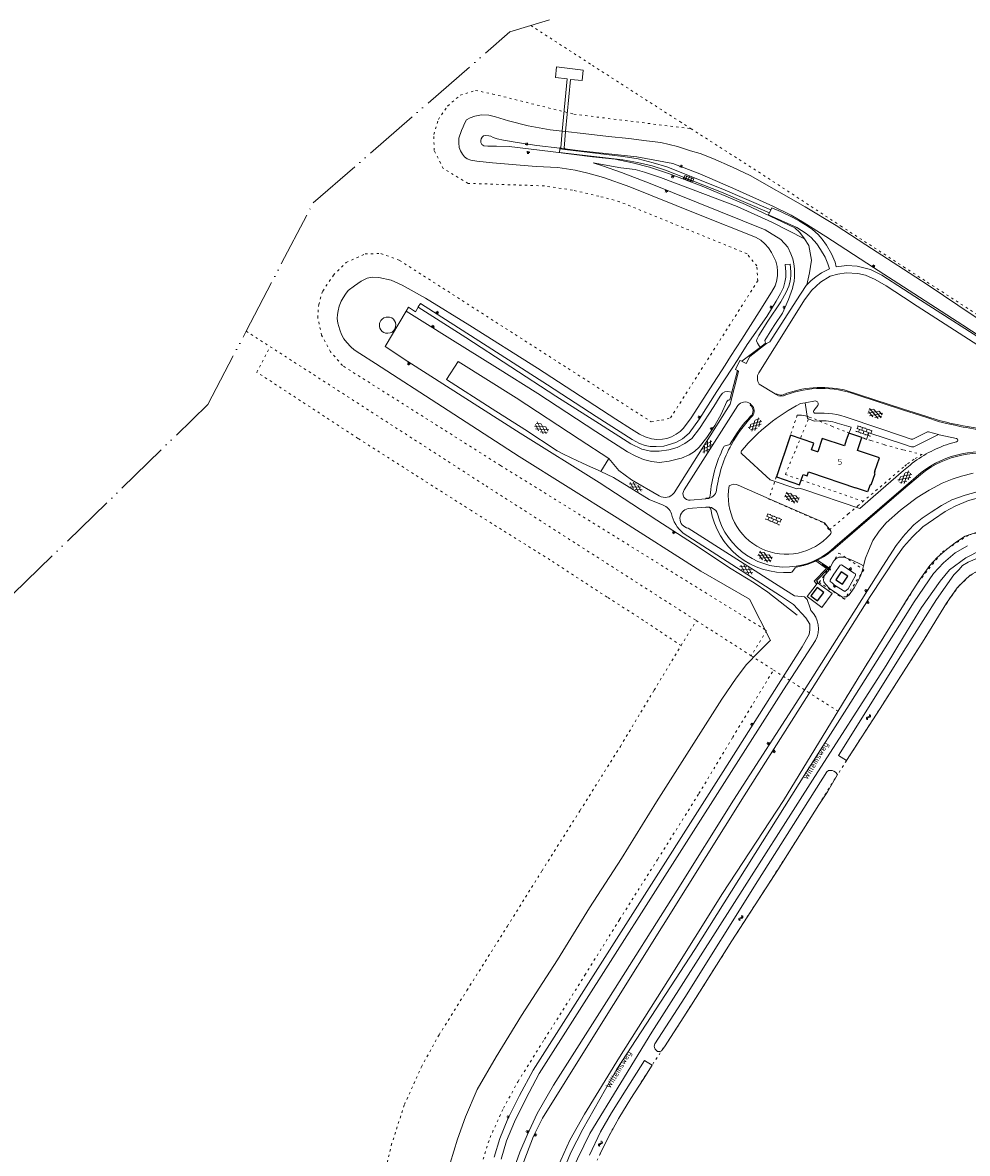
# Model space of a CAD drawing. Header units: metres. Extents: x 64961 to 73789, y 403835 to 410663.
# Tile 17 of 135: x 65615 to 66028, y 406396 to 406890. Entities that reach past the tile are written whole.
import ezdxf

# ---------------------------------------------------------------- set-up
doc = ezdxf.new("R2010")
doc.units = ezdxf.units.M
doc.linetypes.add('ACAD_ISO05W100', pattern=[33, 24, -3, 0, -3, 0, -3])
doc.linetypes.add('PERCEELGRENS', pattern=[2.5, 1, -1.5])
for name, color, linetype, lineweight in [('B-GEO-OG-GEBOUW_hoofdgebouw-G', 2, 'Continuous', 25), ('B-GEO-OG-GEBOUW_huisnr-T', 6, 'Continuous', 25), ('B-GEO-OG-GRENS_burggem-G', 253, 'ACAD_ISO05W100', 0), ('B-GEO-OG-GRENS_perceel-G', 253, 'PERCEELGRENS', 0), ('B-GEO-OG-KADEMUUR-G', 253, 'Continuous', 0), ('B-GEO-OG-KUNSTWERK-G', 253, 'Continuous', 0), ('B-GEO-OG-OVLIJNOBJ-G', 253, 'Continuous', 0), ('B-GEO-OG-RASTER-G', 253, 'WZE_AFRASTERING', 0), ('B-GEO-OG-SLOOT_insteek-G', 253, 'Continuous', 0), ('B-GEO-OG-STEIGER-G', 253, 'Continuous', 0), ('B-GEO-OG-STRAATNAAM-T', 7, 'Continuous', 35), ('B-GEO-OG-TALUD-S', 253, 'Continuous', 0), ('B-GEO-OG-VERH_gesl-S', 253, 'Continuous', 0), ('B-GEO-OG-VERH_kant-G', 253, 'Continuous', 0), ('B-GEO-OG-VERH_kntgesl-G', 253, 'Continuous', 0), ('B-GEO-OG-VERH_knton-G', 253, 'Continuous', 0), ('B-GEO-OG-VERH_kntopen-G', 253, 'Continuous', 0), ('B-GEO-OG-VERH_open-S', 253, 'Continuous', 0), ('B-GEO-OG-VERH_tegel-S', 7, 'Continuous', 0), ('B-GEO-OG-WATER-S', 253, 'Continuous', 0), ('B-GEO-OG-WATER_kant-G', 253, 'Continuous', 0)]:
    doc.layers.add(name, color=color, linetype=linetype, lineweight=lineweight)
doc.styles.add('isocp', font='isocp.shx')
doc.linetypes.add('WZE_AFRASTERING', pattern='A,9,-1.72,[205,WZE.shx,S=0.155,R=0,X=0,Y=0],-3.28', length=14)

# ---------------------------------------------------------------- blocks, each defined once
blk = doc.blocks.new('S04')
at = {"color": 0}
for p, q in [((0, 0.5), (0.5, 0.5)), ((0, 0.25), (1, 0.25)), ((0, 0), (0.5, 0)), ((0, -0.25), (1, -0.25)), ((0, -0.5), (0.5, -0.5))]:
    blk.add_line(p, q, dxfattribs=at)
blk = doc.blocks.new('S014')
at = {"color": 0}
for p, q in [((0, -0.75), (4.2, 1.67)), ((0, 0.65), (1.78, 1.67)), ((5.07, -1.52), (0, 1.4)), ((2.64, -1.52), (0, 0)), ((1.08, -1.52), (6.15, 1.4)), ((6.15, -0.75), (1.95, 1.67)), ((3.51, -1.52), (6.15, 0)), ((6.15, 0.65), (4.37, 1.67))]:
    blk.add_line(p, q, dxfattribs=at)
blk = doc.blocks.new('S05')
at = {"color": 0}
for p, q in [((0.08, 0.3), (0.38, 0.59)), ((0.11, -0.19), (0.41, 0.09)), ((0.38, 0.59), (0.68, 0.71)), ((0.41, 0.09), (0.71, 0.21)), ((0.68, 0.71), (1.01, 0.62)), ((0.71, 0.21), (1.02, 0.12)), ((1.01, 0.62), (1.33, 0.37)), ((1.02, 0.12), (1.36, -0.12)), ((1.33, 0.37), (1.66, 0.13)), ((1.66, 0.13), (1.97, 0.04)), ((1.97, 0.04), (2.28, 0.16)), ((2.28, 0.16), (2.58, 0.44)), ((1.36, -0.12), (1.68, -0.37)), ((1.68, -0.37), (2, -0.46)), ((2, -0.46), (2.31, -0.33)), ((2.31, -0.33), (2.61, -0.05))]:
    blk.add_line(p, q, dxfattribs=at)
blk = doc.blocks.new('S024')
at = {"color": 0}
for p, q in [((0, 1.2), (6.7, 1.2)), ((0, 0), (6.7, 0)), ((0.2, 1.2), (0.2, 0)), ((1.25, 1.5), (1.25, 1.2)), ((1.25, 0), (1.25, -1.2)), ((2.3, 1.2), (2.3, 0)), ((3.35, 1.5), (3.35, 1.2)), ((3.35, 0), (3.35, -1.2)), ((4.4, 1.2), (4.4, 0)), ((5.45, 1.5), (5.45, 1.2)), ((5.45, 0), (5.45, -1.2)), ((6.5, 1.2), (6.5, 0)), ((0, -1.2), (6.7, -1.2)), ((0.2, -1.2), (0.2, -1.5)), ((2.3, -1.2), (2.3, -1.5)), ((4.4, -1.2), (4.4, -1.5)), ((6.5, -1.2), (6.5, -1.5))]:
    blk.add_line(p, q, dxfattribs=at)
blk = doc.blocks.new('S032')
at = {"color": 0}
for p, q in [((0, 2.1), (1.5, 2.1)), ((0, 1.15), (1.81, 1.15)), ((0, 0), (1.81, 0)), ((0.3, -2.1), (0.3, 2.1)), ((1.5, -2.3), (1.5, 2.1)), ((0, -1.15), (1.81, -1.15)), ((0.3, -2.1), (1.81, -2.1))]:
    blk.add_line(p, q, dxfattribs=at)
blk = doc.blocks.new('S016')
at = {"color": 0, "linetype": 'Continuous'}
for points in [[(0.01, -0.38), (2.65, 1.15)], [(2.65, -1.15), (0.01, 0.38)], [(5.07, -1.15), (1.09, 1.15)], [(1.09, -1.15), (5.07, 1.15)], [(6.16, -0.38), (3.51, 1.15)], [(3.51, -1.15), (6.16, 0.37)]]:
    blk.add_lwpolyline(points, dxfattribs=at)
blk = doc.blocks.new('S026')
at = {"color": 0}
for p, q in [((0, 0), (4.4, 0)), ((0.2, 0.5), (0.2, 0)), ((1.2, 0), (1.2, -0.5)), ((2.2, 0.5), (2.2, 0)), ((3.2, 0), (3.2, -0.5)), ((4.2, 0.5), (4.2, 0))]:
    blk.add_line(p, q, dxfattribs=at)

msp = doc.modelspace()

# ---------------------------------------------------------------- linework, layer by layer
at = {"layer": 'B-GEO-OG-GEBOUW_hoofdgebouw-G'}
for points in [[(65976.051, 406710.448), (65974.997, 406707.365)], [(65981.82, 406708.475), (65976.051, 406710.448)], [(65962.475, 406702.288), (65959.832, 406703.152), (65960.838, 406706.119), (65950.671, 406709.614), (65944.46, 406691.305), (65954.628, 406687.81), (65956.158, 406692.32), (65957.855, 406691.764), (65958.446, 406693.518), (65959.413, 406693.201)], [(65974.144, 406704.872), (65964.522, 406708.141), (65962.542, 406702.265), (65962.475, 406702.288)], [(65974.997, 406707.365), (65974.144, 406704.872)], [(65979.915, 406702.903), (65980.819, 406705.547)], [(65980.819, 406705.547), (65981.82, 406708.475)], [(65987.481, 406693.789), (65987.513, 406693.778), (65989.512, 406699.623), (65979.915, 406702.903)], [(65959.413, 406693.201), (65978.97, 406686.61)], [(65987.481, 406693.789), (65987.129, 406692.761), (65987.413, 406692.663), (65985.743, 406687.781), (65985.365, 406687.911), (65984.297, 406684.788), (65978.97, 406686.61)], [(65975.689, 406647.942), (65972.784, 406649.913), (65970.445, 406646.466), (65973.35, 406644.495), (65975.689, 406647.942)], [(65965.193, 406640.905), (65962.229, 406643.114), (65959.526, 406639.488), (65962.489, 406637.279), (65965.193, 406640.905)]]:
    msp.add_lwpolyline(points, dxfattribs=at)
at = {"layer": 'B-GEO-OG-GRENS_burggem-G'}
for points in [[(65713.009, 406754.938), (65742.29, 406810.96), (65828.2, 406885.57), (65837.277, 406888.397)], [(65837.277, 406888.397), (65845.409, 406890.929)], [(65475.6, 406499.67), (65543.57, 406582.75), (65611.22, 406640.13), (65696.3, 406722.97), (65713.009, 406754.938)]]:
    msp.add_lwpolyline(points, dxfattribs=at)
at = {"layer": 'B-GEO-OG-GRENS_perceel-G'}
for points in [[(65837.277, 406888.397), (65864.155, 406870.995), (65902.321, 406846.471), (65907.215, 406843.337)], [(65824.05, 406696.33), (65755.08, 406739.93), (65749.93, 406745.95), (65745.99, 406753.18), (65744.3, 406760.81), (65744.7, 406766.55), (65746.48, 406772.49), (65751.1, 406779.36), (65756.71, 406784.97), (65765.01, 406788.72), (65771.88, 406788.85), (65780, 406785.85), (65889.85, 406715.4), (65894.33, 406716.04), (65898.3, 406717.12), (65936.33, 406776.92), (65935.95, 406783.43), (65931.66, 406788.76), (65876.07, 406811.47), (65867, 406813.89), (65855.44, 406816.57), (65843.2, 406818.38), (65809.9, 406819.49), (65799.07, 406825.99), (65795.1, 406833.89), (65794.92, 406840.87), (65796.93, 406847.37), (65800.99, 406853.24), (65806.47, 406857.98), (65813.13, 406860.06), (65820.66, 406858.49), (65856.12, 406849.69), (65907.215, 406843.337)], [(65907.215, 406843.337), (65938.82, 406823.094), (65972.531, 406800.913), (66000, 406783.064)], [(66000, 406783.064), (66010.366, 406776.328), (66046.633, 406752.822), (66088.555, 406725.57), (66125.833, 406701.224), (66169.527, 406673.186), (66207.913, 406647.933), (66241.367, 406626.218), (66248.558, 406623.211)], [(65713.009, 406754.938), (65723.564, 406748.174)], [(65902.908, 406617.688), (65886.485, 406628.7), (65870.557, 406638.876), (65845.647, 406655.14), (65811.351, 406676.613), (65761.833, 406708.171), (65717.702, 406737.068), (65723.564, 406748.174)], [(65723.564, 406748.174), (65817.742, 406687.393), (65909.531, 406628.601)], [(65958.83, 406717.48), (65957.748, 406717.841), (65957.217, 406717.99), (65956.426, 406718.158), (65955.507, 406718.277), (65954.867, 406718.313), (65954.221, 406718.311), (65953.571, 406718.269), (65950.669, 406709.735), (65944.428, 406691.363), (65941.143, 406681.682), (65954.359, 406675.941), (65965.313, 406671.151), (65967.565, 406668.214), (65975.736, 406675.082), (65979.987, 406678.686), (65982.39, 406680.69)], [(65982.39, 406680.69), (65948.39, 406692.38), (65958.83, 406717.48)], [(65958.83, 406717.48), (65961.08, 406716.65), (65968.66, 406713.45), (65975.38, 406710.8), (65985.76, 406707.21), (65991.65, 406705.38), (65998.74, 406703.42), (66000, 406703.111)], [(66000, 406703.111), (66008.12, 406701.12)], [(66008.12, 406701.12), (66004.6, 406699.1), (66001.27, 406696.71), (66000, 406695.632)], [(65824.05, 406696.33), (65940.231, 406624.217)], [(66000, 406695.632), (65982.39, 406680.69)], [(66000, 406635.273), (66006.341, 406645.366), (66016.944, 406658.594), (66028.463, 406665.991), (66042.534, 406669.284), (66056.276, 406668.759), (66070.711, 406662.711), (66090.772, 406651.66), (66111.862, 406639.71), (66158.452, 406612.851), (66180.345, 406600.725), (66198.347, 406590.681), (66219.896, 406578.692), (66238.728, 406569.449), (66251.576, 406563.068), (66256.969, 406560.552)], [(65982.652, 406650.794), (65974.244, 406637.943), (65963.226, 406645.235), (65971.799, 406658.116), (65982.652, 406650.794)], [(66172.28, 406586.968), (66157.166, 406595.32), (66140.442, 406604.737), (66115.712, 406618.584), (66115.738, 406618.631), (66093.394, 406630.996), (66079.477, 406638.842), (66065.568, 406646.704), (66058.268, 406650.635), (66054.134, 406652.028), (66050.218, 406652.94), (66044.559, 406653.585), (66039.619, 406652.793), (66034.495, 406651.18), (66028.798, 406648.158), (66024.459, 406644.041), (66020.494, 406638.769), (66017.047, 406633.467), (66011.418, 406624.333), (66005.028, 406614.183), (66000, 406606.306)], [(65943.23, 406607.031), (65971.4, 406589.021), (65978.581, 406600.901), (65994.171, 406625.995), (66000, 406635.273)], [(65902.908, 406617.688), (65909.531, 406628.601)], [(65909.531, 406628.601), (65933.047, 406613.541), (65933.446, 406613.286)], [(65940.231, 406624.217), (65933.446, 406613.286)], [(65767.517, 406341.529), (65768.391, 406357.165), (65771.694, 406379.869), (65776.373, 406399.504), (65782.105, 406417.333), (65789.527, 406433.729), (65797.246, 406447.731), (65809.397, 406467.159), (65827.081, 406495.183), (65842.18, 406519.428), (65858.797, 406545.679), (65876.375, 406573.68), (65891.133, 406598.288), (65902.908, 406617.688)], [(65933.446, 406613.286), (65943.23, 406607.031)], [(65807.473, 406326.242), (65807.514, 406340.371), (65808.229, 406353.169), (65811.018, 406372.34), (65814.922, 406388.723), (65819.486, 406402.917), (65825.32, 406415.806), (65831.729, 406427.431), (65843.289, 406445.914), (65860.895, 406473.815), (65876.073, 406498.187), (65892.699, 406524.453), (65910.679, 406553.108), (65925.398, 406577.652), (65943.23, 406607.031)], [(66000, 406606.306), (65990.557, 406591.512), (65976.4, 406569.545), (65970.152, 406559.678), (65959.523, 406542.651), (65946.04, 406521.408), (65938.839, 406510.201), (65931.796, 406499.261), (65923.719, 406486.672), (65911.198, 406466.808), (65900.713, 406450.365), (65890.034, 406434.247), (65882.304, 406422.104), (65875.601, 406411.195), (65870.902, 406402.702), (65866.314, 406393.037)]]:
    msp.add_lwpolyline(points, dxfattribs=at)
at = {"layer": 'B-GEO-OG-KADEMUUR-G'}
for points in [[(65929.332, 406741.803), (65937.51, 406748.028)], [(65937.51, 406748.028), (65939.757, 406749.738)], [(65925.059, 406728.378), (65927.479, 406737.785)], [(65924.17, 406724.92), (65925.059, 406728.378)]]:
    msp.add_lwpolyline(points, dxfattribs=at)
at = {"layer": 'B-GEO-OG-KUNSTWERK-G'}
msp.add_lwpolyline([(65927.497, 406737.777), (65927.479, 406737.785)], dxfattribs=at)
at = {"layer": 'B-GEO-OG-OVLIJNOBJ-G'}
for points in [[(65850.003, 406834.786), (65839.883, 406835.985), (65831.406, 406837.279), (65825.431, 406838.334), (65822.539, 406838.936), (65820.871, 406839.522), (65819.842, 406840.063), (65818.959, 406840.262), (65817.66, 406840.316), (65816.66, 406840.197), (65816.09, 406839.696), (65815.648, 406838.986), (65815.429, 406838.198), (65815.458, 406837.388), (65815.917, 406836.459), (65816.85, 406835.864), (65818.581, 406835.785), (65822.348, 406835.737), (65827.899, 406835.535), (65845.856, 406833.367), (65864.225, 406831.024), (65874.06, 406830.014), (65881.667, 406828.467), (65889.062, 406826.622), (65897.369, 406823.842), (65912.157, 406818.325), (65930.981, 406810.327), (65952.464, 406800.063)], [(65852.138, 406834.534), (65850.003, 406834.786)], [(66000, 406774.249), (65986.822, 406782.782), (65966.13, 406796.359), (65956.619, 406802.186), (65950.899, 406805.573), (65942.966, 406809.496), (65925.421, 406817.327), (65911.057, 406823.611), (65899.27, 406828.187), (65883.527, 406831.042), (65858.948, 406833.727), (65852.138, 406834.534)], [(65939.757, 406749.738), (65939.452, 406750.882), (65942.49, 406755.853), (65943.853, 406757.85), (65947.098, 406762.799), (65949.829, 406768.734), (65951.547, 406773.552), (65951.726, 406774.303), (65952.191, 406776.745), (65952.439, 406778.549), (65952.427, 406780.546), (65952.448, 406782.202), (65952.136, 406784.315), (65951.713, 406786.581), (65950.849, 406788.733), (65949.517, 406791.561), (65946.397, 406795.028), (65939.577, 406799.182), (65889.387, 406819.499), (65876.868, 406824.235), (65868.619, 406827.145), (65864.475, 406828.479), (65876.593, 406826.328), (65882.816, 406825.477), (65886.982, 406824.388), (65893.939, 406822.04), (65908.106, 406816.606), (65927.297, 406809.394), (65942.5, 406802.497), (65956.784, 406795.298)], [(65956.784, 406795.298), (65954.749, 406798.002), (65952.464, 406800.063)], [(65956.784, 406795.298), (65958.584, 406792.313), (65959.761, 406785.954), (65958.935, 406780.372), (65957.755, 406775.137)], [(65927.662, 406742.553), (65931.784, 406749.116), (65940.264, 406761.417), (65944.416, 406768.068), (65946.342, 406771.415), (65947.524, 406774.074), (65948.231, 406776.324), (65948.598, 406778.523), (65948.627, 406780.858), (65948.295, 406784.136)], [(66254.168, 406611.932), (66253.876, 406611.957), (66249.202, 406613.109), (66244.912, 406614.839), (66236.171, 406620.525), (66212.971, 406635.357), (66171.532, 406662.662), (66121.725, 406695.215), (66092.126, 406714.743), (66066.236, 406731.285), (66025.801, 406757.542), (66000, 406774.249)], [(65789.088, 406767.032), (65820.24, 406747.07), (65844.635, 406731.487), (65865.758, 406717.736), (65881.542, 406707.649), (65884.778, 406705.931), (65887.233, 406704.996), (65889.432, 406704.648), (65891.993, 406704.634), (65895.403, 406704.798), (65900.621, 406706.351), (65903.465, 406707.916), (65906.472, 406710.42), (65910.921, 406716.709), (65918.455, 406728.684), (65925.122, 406738.832)], [(65782.875, 406763.689), (65791.086, 406758.626), (65801.883, 406751.747), (65822.716, 406738.847), (65840.388, 406727.681), (65865.712, 406711.089), (65879.459, 406702.252), (65882.882, 406700.494), (65886.478, 406698.905), (65889.931, 406697.994), (65893.392, 406697.668), (65897.691, 406698.141), (65902.396, 406699.361), (65903.133, 406699.559), (65906.409, 406701.043), (65908.763, 406702.463), (65910.726, 406704.302), (65914.075, 406708.572), (65917.644, 406713.78), (65920.362, 406718.679), (65922.919, 406724.315), (65923.492, 406724.91), (65923.85, 406724.943), (65924.145, 406724.958)], [(65773.71, 406748.207), (65783.621, 406741.717), (65832.674, 406710.455), (65867.18, 406688.85), (65892.243, 406672.487), (65908.363, 406662.188), (65924.738, 406651.208), (65934.753, 406645.036), (65940.691, 406641.063), (65953.595, 406631.05)], [(65939.757, 406749.738), (65939.81, 406749.54)], [(65925.122, 406738.832), (65927.662, 406742.553)], [(65927.479, 406737.785), (65926.676, 406738.193), (65928.565, 406742.121), (65929.332, 406741.803)], [(66000, 406677.81), (66005.88, 406682.302), (66011.138, 406685.587), (66016.864, 406688.546), (66021.142, 406690.28), (66025.265, 406691.697), (66030.346, 406692.988)], [(66032.107, 406684.887), (66026.873, 406683.428), (66021.104, 406681.355), (66016.496, 406678.852), (66011.978, 406675.972), (66008.122, 406673.366), (66004.431, 406670.438), (66000.706, 406666.361), (66000, 406665.459)], [(66000, 406660.784), (66003.948, 406665.115), (66008.354, 406669.522), (66012.99, 406672.758), (66018.081, 406676.215), (66022.554, 406678.493), (66028.274, 406681), (66034.433, 406682.579), (66041.278, 406683.414), (66045.819, 406683.507), (66052.607, 406682.818), (66058.414, 406681.822), (66063.576, 406680.551), (66067.285, 406679.016), (66071.814, 406676.736), (66079.441, 406672.478), (66115.255, 406651.44), (66149.71, 406631.85), (66181.085, 406614.22), (66214.268, 406593.649), (66254.803, 406567.843), (66256.518, 406566.451), (66257.134, 406564.901), (66257.181, 406563.295)], [(65982.45, 406652.564), (65983.401, 406655.923), (65984.74, 406659.07), (65986.566, 406663.585), (65989.369, 406667.692), (65992.447, 406671.287), (65998.655, 406676.782), (66000, 406677.81)], [(66217.595, 406579.822), (66191.232, 406594.695), (66158.452, 406612.851), (66098.931, 406647.165), (66063.625, 406666.615), (66057.077, 406668.6), (66051.913, 406669.627), (66046.359, 406669.716), (66040.513, 406669.056), (66035.229, 406668.2), (66026.909, 406665.482), (66023.111, 406663.063), (66018.755, 406659.672), (66014.626, 406656.222), (66011.512, 406652.703), (66007.103, 406646.564), (66001.338, 406637.504), (66000, 406635.355)], [(66000, 406665.459), (65996.782, 406661.346), (65991.001, 406652.418), (65979.316, 406633.961), (65955.66, 406596.506), (65925.732, 406550.242), (65901.204, 406510.99), (65871.378, 406463.821)], [(65832.725, 406282.405), (65830.217, 406290.873), (65828.19, 406301.765), (65826.81, 406311.706), (65826.016, 406318.891), (65825.212, 406326.716), (65824.916, 406334.572), (65825.111, 406342.592), (65825.648, 406350.626), (65826.27, 406359.657), (65828.551, 406373.205), (65830.465, 406381.448), (65832.679, 406388.312), (65835.465, 406395.564), (65838.485, 406403.491), (65842.39, 406411.463), (65862.92, 406444.288), (65905.591, 406512.385), (65930.369, 406552.161), (65957.599, 406594.975), (65985.447, 406639.156), (65996.812, 406656.261), (65999.977, 406660.759), (66000, 406660.784)], [(65982.45, 406652.564), (65981.202, 406653.315), (65977.907, 406654.825), (65974.122, 406656.342), (65971.786, 406656.259), (65970.44, 406655.542), (65969.619, 406654.686), (65968.426, 406652.667), (65967.884, 406651.6)], [(65967.287, 406650.424), (65967.229, 406650.31), (65965.873, 406648.821), (65965.318, 406648.131), (65964.994, 406646.384), (65965.191, 406645.534), (65965.913, 406644.564), (65967.807, 406642.507), (65973.297, 406638.899), (65974.051, 406638.924), (65975.05, 406638.987), (65976.266, 406639.857), (65978.433, 406642.88), (65980.222, 406645.908), (65981.367, 406648.511), (65981.972, 406650.235), (65982.45, 406652.564)], [(65967.884, 406651.6), (65967.287, 406650.424)], [(65969.625, 406648.826), (65967.892, 406646.196), (65968.018, 406645.724), (65968.333, 406645.362), (65968.781, 406645.036), (65969.843, 406644.119), (65974.326, 406641.294), (65975.792, 406642.518), (65975.811, 406642.518), (65979.029, 406648.314), (65979.076, 406649.067), (65978.459, 406649.376), (65972.93, 406652.93), (65972.345, 406652.844), (65971.905, 406652.284), (65970.346, 406649.92)], [(65970.346, 406649.92), (65969.625, 406648.826)], [(66000, 406635.355), (65980.153, 406603.482), (65947.611, 406550.077), (65921.013, 406509.477), (65897.084, 406471.347), (65875.965, 406438.04), (65860.715, 406413.094), (65854.376, 406401.858), (65849.049, 406390.137)], [(65871.378, 406463.821), (65847.244, 406425.864), (65840.043, 406413.489), (65835.704, 406403.978), (65832.465, 406396.581), (65829.337, 406387.507)]]:
    msp.add_lwpolyline(points, dxfattribs=at)
at = {"layer": 'B-GEO-OG-RASTER-G'}
for points in [[(65962.448, 406645.145), (65968.769, 406640.432), (65964.249, 406634.371), (65957.928, 406639.083), (65961.794, 406644.268)], [(65961.794, 406644.268), (65962.448, 406645.145)]]:
    msp.add_lwpolyline(points, dxfattribs=at)
at = {"layer": 'B-GEO-OG-SLOOT_insteek-G'}
for points in [[(66034.748, 406656.842), (66032.304, 406655.922), (66028.138, 406654.111), (66025.785, 406652.597), (66024.066, 406650.698), (66021.873, 406648.635), (66014.354, 406637.771), (66000, 406615.055)], [(66000, 406606.306), (66008.973, 406620.365), (66018.702, 406636.153), (66023.345, 406642.93), (66026.702, 406646.277), (66029.102, 406648.431), (66031.36, 406649.758), (66033.955, 406650.967), (66037.38, 406652.317), (66041.478, 406653.188), (66044.666, 406653.599), (66049.198, 406653.165), (66053.724, 406652.166), (66058.543, 406650.542), (66066.978, 406645.934), (66088.945, 406633.47), (66126.717, 406612.464), (66158.249, 406594.711)], [(66000, 406615.055), (65993.732, 406605.136), (65971.626, 406569.732), (65975.119, 406567.56), (65989.778, 406590.291), (66000, 406606.306)], [(65971.144, 406561.378), (65970.215, 406562.369), (65969.486, 406562.83), (65968.794, 406563.14), (65968.003, 406563.169), (65967.268, 406563.14), (65966.489, 406562.567), (65936.318, 406514.931), (65904.581, 406464.077), (65891.462, 406443.869), (65891.148, 406442.893), (65891.272, 406442.252), (65891.601, 406441.456), (65892.644, 406440.52), (65893.735, 406440.488), (65894.341, 406440.725), (65895.701, 406442.572), (65906.729, 406459.718), (65925.064, 406488.805), (65945.062, 406519.867), (65963.048, 406548.205), (65966.735, 406553.826), (65971.144, 406561.378)], [(65862.86, 406395.178), (65867.772, 406405.359), (65872.569, 406413.791), (65878.873, 406423.917), (65886.868, 406436.545), (65888.065, 406435.871), (65890.194, 406434.507), (65886.348, 406428.247), (65880.914, 406419.993), (65875.682, 406411.341), (65870.902, 406402.702), (65867.346, 406395.497)]]:
    msp.add_lwpolyline(points, dxfattribs=at)
at = {"layer": 'B-GEO-OG-STEIGER-G'}
for points in [[(65850.994, 406842.242), (65853.092, 406865.06), (65848.061, 406865.673), (65848.533, 406870.29), (65860.139, 406868.975), (65859.642, 406864.367), (65854.646, 406864.892), (65852.503, 406842.072)], [(65850.003, 406834.786), (65850.024, 406835.016), (65850.33, 406835.002), (65850.994, 406842.242)], [(65852.503, 406842.072), (65851.823, 406834.83), (65852.154, 406834.803), (65852.138, 406834.534)], [(65849.979, 406834.512), (65850.003, 406834.786)], [(65852.138, 406834.534), (65852.122, 406834.262)]]:
    msp.add_lwpolyline(points, dxfattribs=at)
at = {"layer": 'B-GEO-OG-VERH_kant-G'}
for points in [[(65937.51, 406748.028), (65936.993, 406748.578), (65936.292, 406749.736), (65935.853, 406750.683), (65936.011, 406751.321), (65936.881, 406753.062), (65940.708, 406759.359), (65946.371, 406767.836), (65948.797, 406772.005), (65949.848, 406774.665), (65950.533, 406776.728), (65950.771, 406779.098), (65950.716, 406780.718), (65950.628, 406782.659), (65950.535, 406784.242), (65948.295, 406784.136)], [(65782.875, 406763.689), (65783.923, 406765.459), (65786.985, 406763.367), (65788.128, 406765.511)], [(65788.128, 406765.511), (65788.086, 406765.538), (65789.088, 406767.032)], [(65925.059, 406728.378), (65923.144, 406728.643), (65921.973, 406728.413), (65920.893, 406727.843), (65919.973, 406726.612), (65917.146, 406722.016), (65910.866, 406712.416), (65907.63, 406708.145), (65904.475, 406705.926), (65901.138, 406704.123), (65897.547, 406703.095), (65893.266, 406702.566), (65889.5, 406702.614), (65885.782, 406703.414), (65880.953, 406705.754), (65865.731, 406715.552), (65848.208, 406726.621), (65808.912, 406752.166), (65788.128, 406765.511)], [(65778.308, 406757.791), (65778.28, 406757.076), (65778.08, 406756.174), (65777.81, 406755.651), (65777.389, 406755.129), (65776.723, 406754.534), (65775.833, 406754.207), (65774.928, 406754.068), (65773.873, 406754.081), (65773.086, 406754.336), (65772.395, 406754.797), (65771.783, 406755.52), (65771.358, 406756.203), (65771.237, 406757.015), (65771.229, 406757.9), (65771.291, 406758.313), (65771.372, 406758.764), (65771.778, 406759.625), (65772.351, 406760.258), (65773.111, 406760.738), (65774.151, 406761.064), (65775.619, 406761.064), (65776.67, 406760.768), (65777.342, 406760.27), (65777.84, 406759.51), (65778.17, 406758.734), (65778.308, 406757.791)], [(65773.71, 406748.207), (65782.875, 406763.689)]]:
    msp.add_lwpolyline(points, dxfattribs=at)
at = {"layer": 'B-GEO-OG-VERH_kntgesl-G'}
for points in [[(65957.211, 406801.407), (65954.587, 406802.97), (65951.423, 406804.75), (65946.292, 406807.191), (65942.532, 406808.794), (65941.102, 406805.807), (65953.403, 406800.269)], [(65957.511, 406797.616), (65953.403, 406800.269)], [(65957.211, 406801.407), (65960.206, 406799.315), (65962.675, 406797.151), (65964.512, 406795.123), (65966.421, 406792.464), (65968.547, 406788.753), (65970.075, 406785.109), (65970.507, 406783.039), (65975.209, 406783.695), (65979.67, 406783.366), (65985.507, 406781.921), (65990.47, 406779.453), (66000, 406773.248)], [(65957.521, 406774.897), (65959.617, 406777.05), (65961.645, 406778.71), (65964.2, 406780.444), (65967.597, 406782.182), (65966.989, 406784.321), (65965.78, 406787.299), (65963.692, 406790.624), (65962.064, 406793.074), (65959.662, 406795.906), (65957.511, 406797.616)], [(66000, 406769.746), (65992.426, 406774.688), (65987.601, 406777.578), (65983.413, 406779.382), (65979.967, 406780.208), (65974.98, 406780.498), (65971.366, 406779.918), (65967.965, 406778.918), (65963.694, 406776.333), (65959.954, 406772.873), (65956.815, 406768.643)], [(65953.151, 406768.188), (65957.521, 406774.897)], [(66000, 406773.248), (66007.381, 406768.443), (66039.193, 406748.097), (66069.986, 406727.816), (66102.432, 406706.912), (66137.839, 406683.74), (66178.113, 406656.555), (66226.52, 406624.986), (66242.811, 406614.412), (66248.246, 406611.862), (66252.501, 406610.784), (66257.65, 406610.451), (66263.139, 406610.921), (66267.03, 406612.17), (66270.249, 406614.504)], [(66322.647, 406686.246), (66319.046, 406681.18), (66316.053, 406676.003), (66311.35, 406668.57), (66301.913, 406652.862), (66293.969, 406640.637), (66285.149, 406627.986), (66278.454, 406618.682), (66273.533, 406612.898), (66270.211, 406610.072), (66267.129, 406608.546), (66262.605, 406607.295), (66257.234, 406607.057), (66252.21, 406607.523), (66246.021, 406609.352), (66240.599, 406612.134), (66229.962, 406618.576), (66194.237, 406641.957), (66156.536, 406667.4), (66113.757, 406696.33), (66058.94, 406731.763), (66005.884, 406765.907), (66000, 406769.746)], [(65929.506, 406741.725), (65931.238, 406740.786), (65932.948, 406743.842), (65940.176, 406749.587), (65941.589, 406750.281), (65953.151, 406768.188)], [(65936.767, 406736.839), (65951.241, 406759.794), (65956.815, 406768.643)], [(65800.45, 406733.839), (65805.592, 406741.772), (65830.892, 406725.787)], [(65899.792, 406684.382), (65924.309, 406723.145), (65927.894, 406737.37), (65927.497, 406737.777)], [(65937.006, 406731.821), (65943.909, 406727.589)], [(65979.211, 406727.308), (66000, 406720.516)], [(65904.248, 406685.643), (65927.625, 406722.564)], [(65933.396, 406723.009), (65933.076, 406723.344)], [(65933.396, 406723.009), (65934.124, 406722.247)], [(65954.973, 406723.387), (65957.006, 406723.737)], [(65957.006, 406723.737), (65961.493, 406724.51)], [(65962.514, 406722.577), (65960.867, 406720.339)], [(66000, 406720.516), (66009.641, 406717.366)], [(66000, 406708.912), (65976.183, 406716.985)], [(66015.73, 406715.452), (66009.641, 406717.366)], [(66004.106, 406707.884), (66010.077, 406710.893)], [(66010.824, 406710.966), (66015.173, 406709.822)], [(65871.39, 406699.44), (65858.448, 406707.782)], [(66002.934, 406707.917), (66000, 406708.912)], [(66002.934, 406707.917), (66003.337, 406707.777)], [(66004.088, 406707.875), (66004.097, 406707.88), (66004.106, 406707.884)], [(66015.173, 406709.822), (66015.593, 406709.711), (66023.129, 406708.147)], [(66019.882, 406705.79), (66023.121, 406706.593)], [(65929.399, 406701.423), (65941.793, 406690.012), (65953.339, 406686.097), (65954.294, 406686.483), (65955.96, 406685.918)], [(65867.871, 406693.667), (65871.39, 406699.44)], [(65871.39, 406699.44), (65875.695, 406694.177), (65881.301, 406690.064)], [(66000, 406694.072), (66002.839, 406696.527)], [(65867.871, 406693.667), (65866.329, 406694.472)], [(65867.871, 406693.667), (65873.348, 406691.022), (65888.902, 406681.407), (65895.032, 406678.953)], [(65980.84, 406677.575), (65986.698, 406682.569), (66000, 406694.072)], [(66007.638, 406693.193), (66000, 406686.626)], [(65893.333, 406683.114), (65881.301, 406690.064)], [(65942.639, 406681.244), (65927.83, 406687.662)], [(65955.96, 406685.918), (65980.84, 406677.575)], [(66000, 406686.626), (65969.958, 406660.794)], [(65913.65, 406681.795), (65906.888, 406681.198)], [(65914.308, 406681.853), (65913.65, 406681.795)], [(65965.503, 406671.25), (65942.639, 406681.244)], [(65913.728, 406678.105), (65906.028, 406677.516)], [(65913.728, 406678.105), (65913.788, 406678.11)], [(65967.925, 406668.144), (65965.503, 406671.25)], [(65946.307, 406639.41), (65903.855, 406666.774)], [(65948.451, 406641.895), (65905.959, 406668.944)], [(66251.942, 406546.205), (66251.82, 406548.828), (66250.786, 406551.948), (66249.156, 406554.889), (66246.332, 406557.93), (66239.448, 406562.546), (66218.778, 406574.029), (66173.85, 406598.497), (66130.185, 406622.926), (66071.129, 406656.302), (66062.824, 406659.701), (66057.409, 406661.183), (66051.048, 406662.345), (66045.992, 406662.249), (66040.763, 406661.485), (66033.751, 406659.343), (66027.201, 406656.079), (66019.974, 406650.763), (66015.996, 406645.792), (66007.802, 406634.268), (66000, 406621.514)], [(66000, 406629.451), (66004.664, 406636.85), (66013.064, 406649.183), (66017.43, 406653.84), (66022.534, 406658.22), (66027.891, 406661.302)], [(65948.451, 406641.895), (65952.36, 406639.364), (65956.691, 406638.938), (65957.943, 406637.812), (65959.22, 406634.079), (65959.564, 406633.044)], [(65951.933, 406635.671), (65946.307, 406639.41)], [(65951.933, 406635.671), (65957.357, 406629.749), (65959.085, 406627.051), (65959.092, 406624.595), (65958.853, 406622.514), (65955.698, 406617.169), (65920.244, 406561.175), (65838.3, 406432.412), (65832.314, 406421.307), (65827.308, 406411.097), (65823.772, 406402.488), (65821.339, 406394.374)], [(65957.671, 406562.521), (65975.264, 406590.21), (66000, 406629.451)], [(65961.611, 406619.882), (65947.516, 406598.448)], [(66000, 406621.514), (65992.374, 406609.048), (65960.252, 406558.987)], [(65947.516, 406598.448), (65922.863, 406559.513), (65840.977, 406430.841), (65835.073, 406419.888), (65830.138, 406409.823), (65826.699, 406401.451), (65824.312, 406393.489)], [(65891.685, 406000), (65892.565, 406114.321), (65892.549, 406160.507), (65892.015, 406174.754), (65890.508, 406185.804), (65888.394, 406194.519), (65882.697, 406209.817), (65851.95, 406279.286), (65848.313, 406289.332), (65844.832, 406303.089), (65842.913, 406314.161), (65841.556, 406330.429), (65841.763, 406343.327), (65843.682, 406358.889), (65846.056, 406372.365), (65849.34, 406383.351), (65854.828, 406396.388), (65859.956, 406406.599), (65874.863, 406432.8), (65908.854, 406485.067), (65957.671, 406562.521)], [(65960.252, 406558.987), (65890.123, 406448.885), (65863.081, 406404.686), (65855.023, 406388.325), (65849.834, 406370.909), (65846.316, 406356.158), (65845.617, 406343.75), (65845.414, 406329.255), (65846.186, 406317.711), (65847.69, 406307.643), (65849.932, 406297.455), (65853.035, 406286.655), (65859.593, 406270.829), (65871.956, 406244.211), (65886.792, 406212.319), (65893.603, 406193.914), (65895.842, 406184.709), (65897.346, 406174.518), (65897.633, 406160.761), (65896.966, 406096.64), (65896.717, 406015.722), (65896.512, 406000)]]:
    msp.add_lwpolyline(points, dxfattribs=at)
for points in [[(65936.767, 406736.839, 0.2823883), (65937.006, 406731.821)], [(65943.909, 406727.589, 0.0363837), (65944.356, 406727.241)], [(65948.561, 406727.099, -0.2858535), (65944.356, 406727.241)], [(65979.211, 406727.308, 0.1774553), (65948.561, 406727.099)], [(65933.076, 406723.344, 0.3896294), (65927.625, 406722.564)], [(65954.973, 406723.387, 0.0974364), (65929.277, 406702.788)], [(65934.124, 406722.247, -0.3778343), (65933.544, 406717.446)], [(65960.867, 406720.339, 0.730235), (65961.641, 406719.156)], [(65961.493, 406724.51, -0.5653747), (65962.514, 406722.577)], [(65933.544, 406717.446, 0.0648073), (65924.866, 406705.527)], [(65961.641, 406719.156, -0.1071992), (65976.183, 406716.985)], [(66039.422, 406711.085, -0.0359279), (66015.73, 406715.452)], [(66010.077, 406710.893, -0.2101297), (66010.824, 406710.966)], [(65924.866, 406705.527, 0.0930485), (65918.35, 406685.492)], [(66002.839, 406696.527, -0.0907752), (66019.882, 406705.79)], [(66003.337, 406707.777, 0.1649118), (66004.088, 406707.875)], [(66023.129, 406708.147, -0.7348781), (66023.121, 406706.593)], [(65929.277, 406702.788, 0.3971059), (65929.399, 406701.423)], [(66045.117, 406701.027, 0.2317022), (66007.638, 406693.193)], [(65923.903, 406687.476, 0.7627674), (65967.939, 406666.267)], [(65927.83, 406687.662, 0.2796147), (65923.903, 406687.476)], [(65893.333, 406683.114, 0.4049999), (65899.792, 406684.382)], [(65906.888, 406681.198, -0.6583836), (65904.248, 406685.643)], [(65918.35, 406685.492, -0.3357614), (65914.308, 406681.853)], [(65895.032, 406678.953, -0.2438015), (65898.629, 406675.29)], [(65906.028, 406677.516, 0.8416938), (65905.959, 406668.944)], [(65913.788, 406678.11, -0.3696232), (65918.767, 406675.252)], [(65898.629, 406675.29, 0.1672218), (65903.855, 406666.774)], [(65918.767, 406675.252, 0.3884026), (65953.102, 406652.324)], [(65967.939, 406666.267, 0.4230119), (65967.925, 406668.144)], [(65953.102, 406652.324, 0.1580294), (65969.958, 406660.794)], [(65959.564, 406633.044, -0.329355), (65961.611, 406619.882)]]:
    msp.add_lwpolyline(points, format="xyb", dxfattribs=at)
at = {"layer": 'B-GEO-OG-VERH_knton-G'}
for points in [[(65923.759, 406705.302, 0.2687612), (65924.36, 406705.787)], [(65915.6, 406683.124, -0.0958107), (65921.485, 406704.406)], [(65921.485, 406704.406, -0.2139818), (65922.125, 406704.883)], [(65914.583, 406682.069, 0.3610064), (65915.6, 406683.124)], [(65914.631, 406678.111, -0.3723583), (65915.818, 406677.265)], [(65915.818, 406677.265, 0.3892236), (65950.76, 406649.657)], [(65952.722, 406651.595, -0.1167128), (65953.199, 406652.001)], [(65950.76, 406649.657, 0.1879947), (65951.525, 406650.079)]]:
    msp.add_lwpolyline(points, format="xyb", dxfattribs=at)
for points in [[(65922.125, 406704.883), (65923.759, 406705.302)], [(65913.627, 406682.059), (65914.583, 406682.069)], [(65913.738, 406677.97), (65914.631, 406678.111)], [(65951.525, 406650.079), (65952.722, 406651.595)], [(65953.199, 406652.001), (65953.102, 406652.324)]]:
    msp.add_lwpolyline(points, dxfattribs=at)
at = {"layer": 'B-GEO-OG-VERH_kntopen-G'}
for points in [[(65941.461, 406806.557), (65920.543, 406815.585), (65896.152, 406825.229), (65890.329, 406827.09), (65883.895, 406828.652), (65877.418, 406829.757), (65849.836, 406833.027), (65849.979, 406834.512)], [(65849.979, 406834.512), (65852.122, 406834.262)], [(65852.122, 406834.262), (65877.632, 406831.281), (65884.199, 406830.131), (65890.719, 406828.486), (65896.635, 406826.632), (65921.115, 406817.012), (65942.113, 406807.919)], [(65800.45, 406733.839), (65820.494, 406721.099), (65834.671, 406712.049), (65848.846, 406702.754), (65851.333, 406701.386), (65854.851, 406699.627), (65859.812, 406697.323), (65863.37, 406695.79), (65866.329, 406694.472)], [(65830.892, 406725.787), (65858.448, 406707.782)], [(65944.356, 406727.241), (65944.569, 406727.647), (65945.134, 406727.36)], [(66000, 406720.979), (65973.994, 406729.31)], [(65924.17, 406724.92), (65924.145, 406724.958)], [(65933.396, 406723.009), (65933.053, 406722.63)], [(65963.164, 406715.761), (65961.15, 406715.688), (65957.996, 406716.773), (65957.006, 406723.737)], [(66009.735, 406717.86), (66000, 406720.979)], [(66009.735, 406717.86), (66015.525, 406716.031)], [(65976.781, 406712.093), (65977.18, 406713.086), (65971.08, 406714.869)], [(65976.781, 406712.093), (65976.051, 406710.448)], [(65984.881, 406710.528), (65983.86, 406707.707), (65982.81, 406708.131)], [(66000, 406705.595), (65984.881, 406710.528)], [(65924.36, 406705.787), (65924.866, 406705.527)], [(65982.81, 406708.131), (65981.82, 406708.475)], [(66002.838, 406704.669), (66000, 406705.595)], [(66015.173, 406709.822), (66005.079, 406704.745)], [(66000, 406685.96), (66008.184, 406692.981)], [(65970.236, 406660.427), (66000, 406685.96)], [(65913.627, 406682.059), (65913.65, 406681.795)], [(65913.738, 406677.97), (65913.728, 406678.105)], [(65967.434, 406650.714), (65966.966, 406651.04), (65962.025, 406645.99), (65962.544, 406645.406), (65961.783, 406644.855), (65960.911, 406645.811), (65966.386, 406651.367), (65961.712, 406654.669)], [(65962.379, 406654.992), (65967.763, 406651.362)], [(65967.763, 406651.362), (65967.434, 406650.714)]]:
    msp.add_lwpolyline(points, dxfattribs=at)
for points in [[(65947.432, 406727.229, -0.1499509), (65973.994, 406729.31)], [(65945.134, 406727.36, 0.1988673), (65947.432, 406727.229)], [(65933.053, 406722.63, -0.475109), (65933.232, 406717.829)], [(65933.232, 406717.829, 0.061778), (65924.36, 406705.787)], [(65971.08, 406714.869, 0.0864203), (65963.164, 406715.761)], [(66015.525, 406716.031, 0.0392717), (66036.61, 406712.039)], [(66005.079, 406704.745, -0.2329211), (66002.838, 406704.669)], [(66044.277, 406700.694, 0.2217371), (66008.184, 406692.981)], [(65961.712, 406654.669, 0.0778686), (65970.236, 406660.427)], [(65953.199, 406652.001, 0.0730737), (65962.379, 406654.992)], [(65953.199, 406652.001, 0.0673963), (65961.712, 406654.669)]]:
    msp.add_lwpolyline(points, format="xyb", dxfattribs=at)
at = {"layer": 'B-GEO-OG-WATER_kant-G'}
for points in [[(65850.994, 406842.242), (65845.676, 406842.841), (65836.113, 406844.62), (65827.573, 406846.781), (65821.832, 406848.511), (65818.924, 406849.32), (65815.743, 406849.417), (65812.853, 406848.757), (65810.773, 406848.049), (65809.237, 406847.259), (65808.35, 406845.595), (65807.709, 406844.096), (65807.068, 406842.523), (65805.915, 406839.261), (65805.851, 406837.19), (65806.014, 406835.173), (65806.653, 406833.621), (65807.446, 406832.274), (65808.41, 406831.075), (65809.51, 406830.214), (65811.103, 406829.61), (65813.771, 406829.143), (65820.58, 406828.491), (65839.634, 406826.893), (65849.157, 406826.451), (65856.713, 406825.244), (65862.157, 406823.894), (65869.043, 406821.999), (65880.535, 406818.011), (65910.53, 406805.86), (65935.412, 406795.996), (65937.655, 406794.687), (65939.443, 406793.102), (65940.982, 406791.331), (65942.293, 406789.28), (65943.437, 406787.307), (65944.186, 406785.546), (65944.796, 406783.128), (65944.941, 406781.225), (65944.914, 406779.153), (65944.524, 406776.673), (65943.879, 406774.723), (65942.394, 406771.936), (65936.937, 406763.362), (65929.348, 406751.519), (65924.522, 406743.961)], [(65852.503, 406842.072), (65850.994, 406842.242)], [(66000, 406781.981), (65995.474, 406784.932), (65983.482, 406792.598), (65970.559, 406801.104), (65957.085, 406809.185), (65933.1, 406822.935), (65925.275, 406826.575), (65916.773, 406830.318), (65911.17, 406832.46), (65907.043, 406833.737), (65901.323, 406835.58), (65894.019, 406837.255), (65887.853, 406838.105), (65880.088, 406839.07), (65871.137, 406839.994), (65860.211, 406841.206), (65852.503, 406842.073)], [(66256.001, 406618.31), (66252.718, 406618.544), (66248.671, 406620.196), (66243.486, 406622.654), (66236.839, 406627.126), (66226.561, 406633.301), (66208.029, 406645.024), (66177.991, 406664.049), (66089.593, 406722.834), (66062.811, 406740.255), (66030.338, 406761.815), (66010.677, 406775.021), (66000, 406781.981)], [(65922.092, 406740.176), (65915.493, 406729.72), (65907.292, 406717.094), (65903.94, 406712.655), (65902.452, 406711.205), (65900.742, 406710.003), (65898.656, 406708.862), (65896.669, 406708.077), (65894.706, 406707.745), (65892.333, 406707.662), (65890.002, 406707.974), (65887.225, 406708.763), (65884.793, 406710.036), (65881.167, 406712.173), (65874.405, 406716.496), (65840.265, 406738.793), (65810.636, 406757.417), (65791.393, 406769.375), (65781.201, 406775.003), (65776.372, 406777.287), (65770.887, 406778.411), (65767.989, 406778.523), (65765.856, 406778.117), (65763.298, 406776.851), (65760.315, 406774.779), (65757.501, 406772.706), (65756.446, 406771.175), (65755.427, 406769.531), (65754.561, 406768.017), (65753.667, 406765.882), (65753.171, 406763.873), (65752.905, 406762.238), (65752.826, 406760.431), (65753.101, 406758.413), (65753.932, 406755.615), (65754.716, 406753.572), (65755.614, 406751.621), (65757.006, 406750.021), (65758.677, 406748.192), (65760.184, 406746.761), (65762.65, 406745.204), (65769.449, 406740.824), (65798.791, 406721.883), (65832.205, 406700.235), (65875.024, 406673.402), (65911.468, 406650.191)], [(65924.522, 406743.961), (65922.092, 406740.176)], [(65941.912, 406619.881), (65932.719, 406638.026), (65911.468, 406650.191)], [(65802.124, 406391.789), (65805.326, 406402.199), (65808.765, 406411.985), (65813.945, 406423.934), (65822.147, 406438.122), (65833.28, 406456.171), (65848.899, 406480.472), (65862.973, 406503.21), (65876.862, 406524.821), (65892.204, 406549.558), (65920.682, 406594.352), (65926.955, 406603.406), (65931.419, 406609.431), (65936.743, 406614.9), (65941.547, 406619.565), (65941.912, 406619.881)]]:
    msp.add_lwpolyline(points, dxfattribs=at)

# ---------------------------------------------------------------- block references
at = {"layer": 'B-GEO-OG-TALUD-S'}
for p, rotation in [((65835.422, 406836.228), 82.3826261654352), ((65836.243, 406833.396), 260.8402908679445), ((65902.777, 406826.523), 71.77652202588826), ((65899.348, 406822.75), 249.0399365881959), ((65896.621, 406816.464), 247.1937344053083), ((65986.667, 406782.951), 58.03467642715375), ((65942.558, 406765.217), 147.9830818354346), ((65948.268, 406765.225), 155.4025139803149), ((65796.192, 406762.669), 56.61938671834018), ((65794.362, 406756.539), 58.19967788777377), ((65784.267, 406741.164), 236.6888647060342), ((65911.148, 406717.208), 146.6661499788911), ((65916.535, 406712.189), 145.7995158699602), ((65899.956, 406667.486), 235.7850039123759), ((65976.666, 406650.9), 65.88898049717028), ((65970.173, 406644.096), 237.0174050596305), ((65983.967, 406641.455), 146.1736591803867), ((65984.037, 406636.804), 329.1857605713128), ((65934.122, 406583.094), 147.6593628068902), ((65941.352, 406574.731), 146.5554843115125), ((65943.102, 406571.715), 326.2325290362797), ((65827.796, 406411.755), 155.0781334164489), ((65836.155, 406405.347), 152.7874897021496), ((65838.917, 406404.273), 332.703906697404)]:
    msp.add_blockref('S04', p, dxfattribs=dict(at, rotation=rotation))
at = {"layer": 'B-GEO-OG-VERH_gesl-S'}
for name, p, rotation in [('S014', (65984.625, 406719.842), 341.2751319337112), ('S014', (65839.281, 406714.146), 326.5483985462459), ('S014', (65933.202, 406711.863), 44.43273359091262), ('S016', (65912.694, 406701.881), 57.66062292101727), ('S014', (65998.398, 406688.963), 40.70074480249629), ('S016', (65880.464, 406688.603), 328.2799398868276), ('S014', (65948.329, 406683.354), 336.4854433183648), ('S014', (65936.696, 406657.67), 334.1523897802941), ('S016', (65928.794, 406652.557), 327.1993990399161)]:
    msp.add_blockref(name, p, dxfattribs=dict(at, rotation=rotation))
at = {"layer": 'B-GEO-OG-VERH_open-S'}
for name, p, rotation in [('S024', (65979.546, 406712.457), 340.9669201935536), ('S024', (65940.153, 406674.176), 337.3052444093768), ('S026', (65964.448, 406653.17), 324.7355697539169)]:
    msp.add_blockref(name, p, dxfattribs=dict(at, rotation=rotation))
at = {"layer": 'B-GEO-OG-VERH_tegel-S', "rotation": 248.5389364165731}
msp.add_blockref('S032', (65906.534, 406822.419), dxfattribs=at)
at = {"layer": 'B-GEO-OG-WATER-S'}
for p, rotation in [((65984.064, 406585.242), 57.32672252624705), ((65928.357, 406497.538), 57.58155005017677), ((65867.164, 406398.964), 62.82026578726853)]:
    msp.add_blockref('S05', p, dxfattribs=dict(at, rotation=rotation))

# ---------------------------------------------------------------- texts
at = {"layer": 'B-GEO-OG-GEBOUW_huisnr-T', "style": 'isocp'}
msp.add_text('5', height=2.5, dxfattribs=at).set_placement((65971.288, 406696.71))
at = {"layer": 'B-GEO-OG-STRAATNAAM-T', "style": 'isocp'}
for p in [(65957.94, 406558.895), (65871.907, 406424.094)]:
    msp.add_text('Willemsweg', height=2.5, rotation=59.25253, dxfattribs=at).set_placement(p)

doc.saveas('drawing.dxf')
